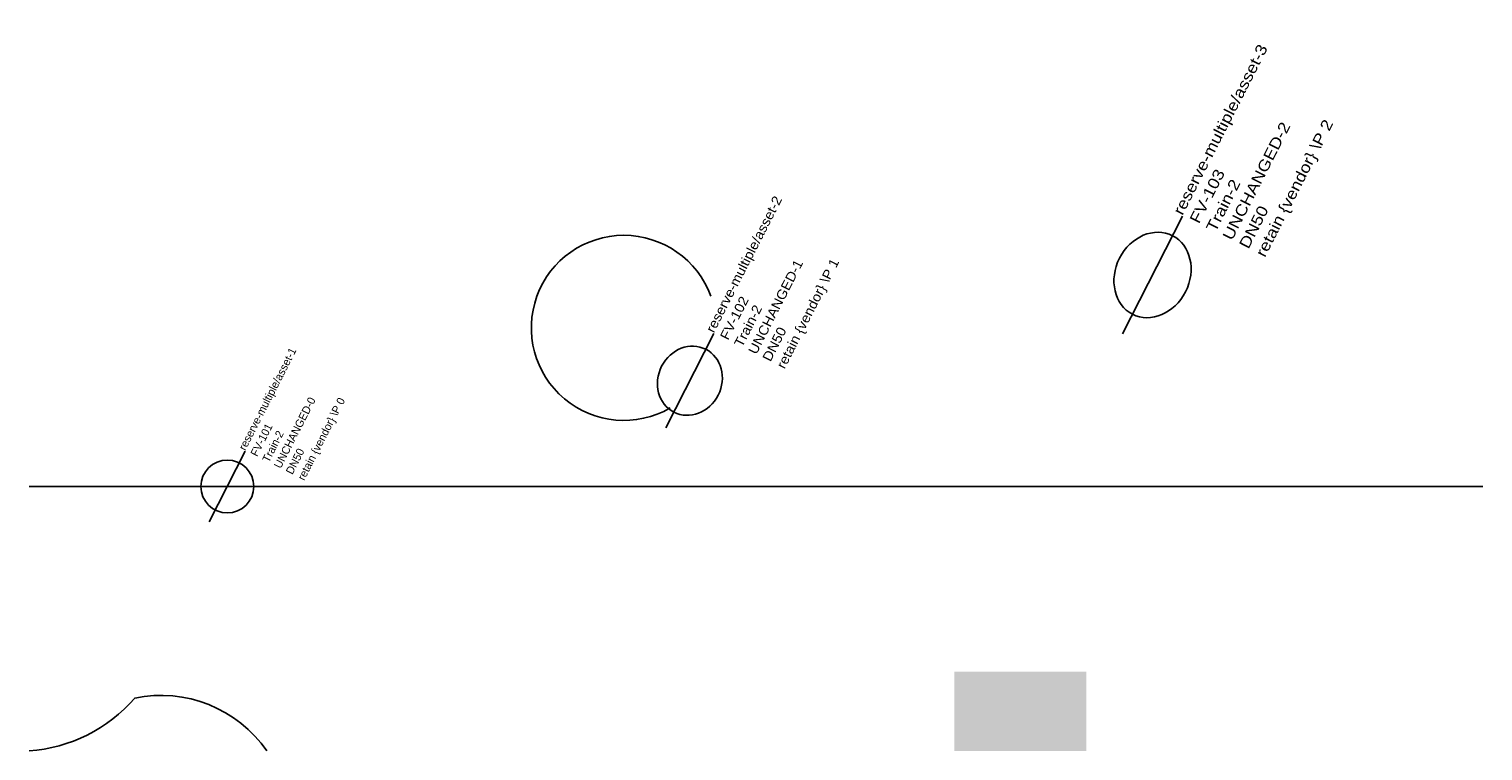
# Model space of a CAD drawing. Header units: metres. Extents: x 0 to 110, y 0 to 55.
import ezdxf

# ---------------------------------------------------------------- set-up
doc = ezdxf.new("R2010")
doc.units = ezdxf.units.M
doc.layers.add('LABEL', color=2, linetype='Continuous')
doc.layers.add('PIPE', color=3, linetype='Continuous')

# ---------------------------------------------------------------- blocks, each defined once
blk = doc.blocks.new('ASSET')
blk.add_line((-3, 0), (3, 0))
blk.add_circle((0, 0), 2)
at = {"layer": 'LABEL'}
for tag, p in [('ICT_ID', (3, 0)), ('TAG', (3, -1)), ('MODEL', (3, -2)), ('SERIAL', (3, -3)), ('SIZE', (3, -4)), ('VENDOR_PRIVATE', (3, -5))]:
    blk.add_attdef(tag, p, '', height=0.6, dxfattribs=at)

msp = doc.modelspace()

# ---------------------------------------------------------------- hatches: boundary and pattern name
msp.add_hatch(color=5).paths.add_polyline_path([(70, 0), (80, 0), (80, 6), (70, 6)])

# ---------------------------------------------------------------- linework, layer by layer
msp.add_lwpolyline([(0, 0, 0.2), (8, 4, -0.3), (18, 0)], format="xyb")
msp.add_arc((45, 32), 7, 20, 300)
at = {"layer": 'PIPE'}
msp.add_line((0, 20), (110, 20), dxfattribs=at)

# ---------------------------------------------------------------- block references
at = {"layer": 'PIPE', "rotation": 63}
for p, xscale, yscale, values in [((85, 36), 1.6666666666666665, 1.4, {'ICT_ID': 'reserve-multiple/asset-3', 'TAG': 'FV-103', 'MODEL': 'Train-2', 'SERIAL': 'UNCHANGED-2', 'SIZE': 'DN50', 'VENDOR_PRIVATE': 'retain {vendor} \\P 2'}), ((50, 28), 1.3333333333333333, 1.2, {'ICT_ID': 'reserve-multiple/asset-2', 'TAG': 'FV-102', 'MODEL': 'Train-2', 'SERIAL': 'UNCHANGED-1', 'SIZE': 'DN50', 'VENDOR_PRIVATE': 'retain {vendor} \\P 1'})]:
    msp.add_blockref('ASSET', p, dxfattribs=dict(at, xscale=xscale, yscale=yscale)).add_auto_attribs(values)
msp.add_blockref('ASSET', (15, 20), dxfattribs=at).add_auto_attribs({'ICT_ID': 'reserve-multiple/asset-1', 'TAG': 'FV-101', 'MODEL': 'Train-2', 'SERIAL': 'UNCHANGED-0', 'SIZE': 'DN50', 'VENDOR_PRIVATE': 'retain {vendor} \\P 0'})

doc.saveas('drawing.dxf')
